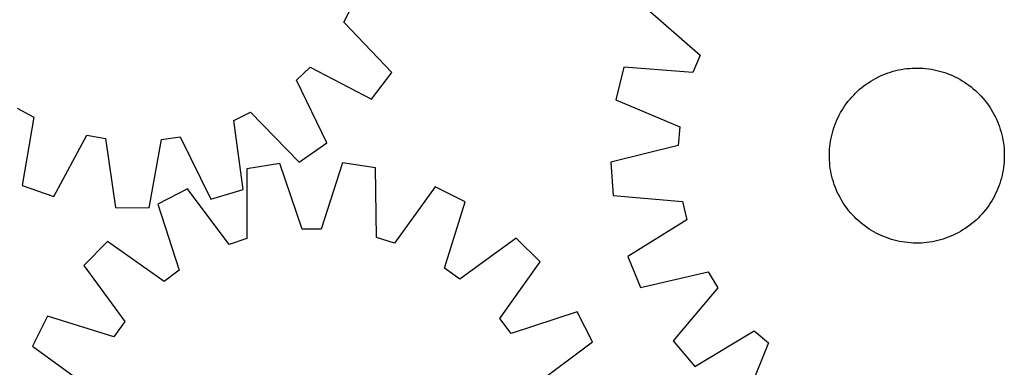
# Model space of a CAD drawing. Header units: millimetres. Extents: x 7 to 1493, y 7 to 2993.
# Tile 8 of 13: x 374 to 824, y 2529 to 2688. Entities that reach past the tile are written whole.
import ezdxf

# ---------------------------------------------------------------- set-up
doc = ezdxf.new("R2010")
doc.units = ezdxf.units.MM
doc.layers.add('CUT', color=7, linetype='CONTINUOUS', true_color=0x000000)

msp = doc.modelspace()

# ---------------------------------------------------------------- linework, layer by layer
at = {"layer": 'CUT'}
for p, q in [((521.837309, 2687.043239), (525.862506, 2694.614049)), ((660.795885, 2692.845455), (684.787018, 2672.027187)), ((543.776937, 2664.073096), (521.837309, 2687.043239)), ((684.787018, 2672.027187), (681.48729, 2664.113202)), ((500.221496, 2660.585283), (506.389195, 2666.541696)), ((506.389195, 2666.541696), (534.517727, 2651.784989)), ((649.81307, 2666.504544), (646.186381, 2651.55203)), ((681.48729, 2664.113202), (649.81307, 2666.504544)), ((775.521709, 2665.201882), (776.754718, 2665.444154)), ((776.754718, 2665.444154), (777.994728, 2665.647577)), ((777.994728, 2665.647577), (779.240517, 2665.81195)), ((779.240517, 2665.81195), (780.490853, 2665.937111)), ((780.490853, 2665.937111), (781.744504, 2666.022936)), ((781.744504, 2666.022936), (783.000232, 2666.06934)), ((783.000232, 2666.06934), (784.256799, 2666.076278)), ((784.256799, 2666.076278), (785.512963, 2666.043743)), ((785.512963, 2666.043743), (786.767485, 2665.971767)), ((786.767485, 2665.971767), (788.019128, 2665.860421)), ((788.019128, 2665.860421), (789.266655, 2665.709815)), ((789.266655, 2665.709815), (790.508836, 2665.520098)), ((790.508836, 2665.520098), (791.744445, 2665.291456)), ((534.517727, 2651.784989), (543.776937, 2664.073096)), ((763.839457, 2660.713659), (764.937252, 2661.325094)), ((764.937252, 2661.325094), (766.053711, 2661.901745)), ((766.053711, 2661.901745), (767.187732, 2662.443043)), ((767.187732, 2662.443043), (768.338196, 2662.948453)), ((768.338196, 2662.948453), (769.503968, 2663.417477)), ((769.503968, 2663.417477), (770.683897, 2663.849652)), ((770.683897, 2663.849652), (771.876818, 2664.244551)), ((771.876818, 2664.244551), (773.081555, 2664.601784)), ((773.081555, 2664.601784), (774.296918, 2664.920999)), ((774.296918, 2664.920999), (775.521709, 2665.201882)), ((791.744445, 2665.291456), (792.972263, 2665.024116)), ((792.972263, 2665.024116), (794.191077, 2664.71834)), ((794.191077, 2664.71834), (795.399685, 2664.374432)), ((795.399685, 2664.374432), (796.596895, 2663.992731)), ((796.596895, 2663.992731), (797.781524, 2663.573612)), ((797.781524, 2663.573612), (798.952404, 2663.11749)), ((798.952404, 2663.11749), (800.108379, 2662.624815)), ((800.108379, 2662.624815), (801.248308, 2662.096073)), ((801.248308, 2662.096073), (802.371067, 2661.531786)), ((802.371067, 2661.531786), (803.475547, 2660.93251)), ((803.475547, 2660.93251), (804.560658, 2660.298838)), ((513.989157, 2631.95966), (500.221496, 2660.585283)), ((757.703878, 2656.350693), (758.667657, 2657.157005)), ((758.667657, 2657.157005), (759.656286, 2657.932645)), ((759.656286, 2657.932645), (760.668792, 2658.67685)), ((760.668792, 2658.67685), (761.704173, 2659.388883)), ((761.704173, 2659.388883), (762.76141, 2660.068043)), ((762.76141, 2660.068043), (763.839457, 2660.713659)), ((804.560658, 2660.298838), (805.625329, 2659.631394)), ((805.625329, 2659.631394), (806.668511, 2658.930837)), ((806.668511, 2658.930837), (807.689172, 2658.197859)), ((807.689172, 2658.197859), (808.686307, 2657.433183)), ((808.686307, 2657.433183), (809.65893, 2656.637564)), ((809.65893, 2656.637564), (810.606083, 2655.811786)), ((753.290135, 2651.887939), (754.115913, 2652.835091)), ((754.115913, 2652.835091), (754.971034, 2653.755838)), ((754.971034, 2653.755838), (755.854655, 2654.64927)), ((755.854655, 2654.64927), (756.765902, 2655.514507)), ((756.765902, 2655.514507), (757.703878, 2656.350693)), ((810.606083, 2655.811786), (811.52683, 2654.956665)), ((811.52683, 2654.956665), (812.420262, 2654.073044)), ((812.420262, 2654.073044), (813.285499, 2653.161797)), ((813.285499, 2653.161797), (814.121685, 2652.223821)), ((814.121685, 2652.223821), (814.927997, 2651.260042)), ((372.495462, 2647.72031), (380.066272, 2643.695113)), ((646.186381, 2651.55203), (675.436503, 2639.166349)), ((749.628861, 2646.789666), (750.296305, 2647.854338)), ((750.296305, 2647.854338), (750.996862, 2648.897519)), ((750.996862, 2648.897519), (751.72984, 2649.918181)), ((751.72984, 2649.918181), (752.494516, 2650.915315)), ((752.494516, 2650.915315), (753.290135, 2651.887939)), ((814.927997, 2651.260042), (815.703637, 2650.271412)), ((815.703637, 2650.271412), (816.447841, 2649.258907)), ((816.447841, 2649.258907), (817.159875, 2648.223525)), ((817.159875, 2648.223525), (817.839035, 2647.166289)), ((380.066272, 2643.695113), (374.724004, 2612.383215)), ((471.487678, 2642.101924), (479.194141, 2645.860887)), ((479.194141, 2645.860887), (501.385891, 2623.134229)), ((747.302884, 2642.337387), (747.831626, 2643.477316)), ((747.831626, 2643.477316), (748.395913, 2644.600075)), ((748.395913, 2644.600075), (748.995189, 2645.704555)), ((748.995189, 2645.704555), (749.628861, 2646.789666)), ((817.839035, 2647.166289), (818.484651, 2646.088242)), ((818.484651, 2646.088242), (819.096086, 2644.990447)), ((819.096086, 2644.990447), (819.672737, 2643.873988)), ((819.672737, 2643.873988), (820.214035, 2642.739967)), ((475.735698, 2610.622898), (471.487678, 2642.101924)), ((675.436503, 2639.166349), (674.743831, 2630.620029)), ((745.553267, 2637.628694), (745.934968, 2638.825903)), ((745.934968, 2638.825903), (746.354087, 2640.010532)), ((746.354087, 2640.010532), (746.810209, 2641.181412)), ((746.810209, 2641.181412), (747.302884, 2642.337387)), ((820.214035, 2642.739967), (820.719445, 2641.589503)), ((820.719445, 2641.589503), (821.188469, 2640.423731)), ((821.188469, 2640.423731), (821.620643, 2639.243802)), ((821.620643, 2639.243802), (822.015542, 2638.050881)), ((389.271941, 2607.374417), (404.338128, 2635.338408)), ((404.338128, 2635.338408), (412.78225, 2633.849727)), ((438.448521, 2633.402444), (446.939386, 2634.596002)), ((446.939386, 2634.596002), (461.022071, 2606.124038)), ((744.407601, 2632.737844), (744.636243, 2633.973454)), ((744.636243, 2633.973454), (744.903583, 2635.201271)), ((744.903583, 2635.201271), (745.209359, 2636.420085)), ((745.209359, 2636.420085), (745.553267, 2637.628694)), ((822.015542, 2638.050881), (822.372776, 2636.846144)), ((822.372776, 2636.846144), (822.691991, 2635.630781)), ((822.691991, 2635.630781), (822.972874, 2634.40599)), ((822.972874, 2634.40599), (823.215146, 2633.172981)), ((412.78225, 2633.849727), (417.377359, 2602.419491)), ((432.761074, 2602.151401), (438.448521, 2633.402444)), ((501.385891, 2623.134229), (513.989157, 2631.95966)), ((674.743831, 2630.620029), (643.880892, 2623.106459)), ((743.955932, 2628.996493), (744.067278, 2630.248136)), ((744.067278, 2630.248136), (744.217884, 2631.495663)), ((744.217884, 2631.495663), (744.407601, 2632.737844)), ((823.215146, 2633.172981), (823.418569, 2631.932971)), ((823.418569, 2631.932971), (823.582942, 2630.687182)), ((823.582942, 2630.687182), (823.708103, 2629.436846)), ((823.708103, 2629.436846), (823.793928, 2628.183195)), ((743.851421, 2626.485807), (743.883956, 2627.741971)), ((743.858359, 2625.229241), (743.851421, 2626.485807)), ((743.904763, 2623.973512), (743.858359, 2625.229241)), ((743.883956, 2627.741971), (743.955932, 2628.996493)), ((823.793928, 2628.183195), (823.840332, 2626.927466)), ((823.84727, 2625.6709), (823.814735, 2624.414736)), ((823.840332, 2626.927466), (823.84727, 2625.6709)), ((492.61827, 2622.49959), (477.441239, 2619.972085)), ((502.83966, 2592.424718), (492.61827, 2622.49959)), ((521.156218, 2622.726209), (511.413734, 2592.492804)), ((536.371474, 2620.440048), (521.156218, 2622.726209)), ((536.798947, 2588.678562), (536.371474, 2620.440048)), ((643.880892, 2623.106459), (645.052287, 2607.765064)), ((743.990588, 2622.719861), (743.904763, 2623.973512)), ((744.115749, 2621.469525), (743.990588, 2622.719861)), ((744.280122, 2620.223737), (744.115749, 2621.469525)), ((823.480807, 2620.661044), (823.291089, 2619.418863)), ((823.631413, 2621.908571), (823.480807, 2620.661044)), ((823.742759, 2623.160214), (823.631413, 2621.908571)), ((823.814735, 2624.414736), (823.742759, 2623.160214)), ((477.441239, 2619.972085), (477.518222, 2588.207816)), ((744.483545, 2618.983726), (744.280122, 2620.223737)), ((744.725817, 2617.750717), (744.483545, 2618.983726)), ((745.006699, 2616.525927), (744.725817, 2617.750717)), ((745.325915, 2615.310563), (745.006699, 2616.525927)), ((822.795107, 2616.955436), (822.489332, 2615.736622)), ((823.062448, 2618.183254), (822.795107, 2616.955436)), ((823.291089, 2619.418863), (823.062448, 2618.183254)), ((374.724004, 2612.383215), (389.271941, 2607.374417)), ((563.582704, 2611.836865), (544.974415, 2586.093781)), ((577.34681, 2604.960824), (563.582704, 2611.836865)), ((745.683148, 2614.105826), (745.325915, 2615.310563)), ((746.078047, 2612.912905), (745.683148, 2614.105826)), ((746.510222, 2611.732976), (746.078047, 2612.912905)), ((746.979246, 2610.567204), (746.510222, 2611.732976)), ((821.344604, 2612.146175), (820.888482, 2610.975295)), ((821.763722, 2613.330804), (821.344604, 2612.146175)), ((822.145424, 2614.528013), (821.763722, 2613.330804)), ((822.489332, 2615.736622), (822.145424, 2614.528013)), ((450.370067, 2610.937847), (436.716895, 2603.844087)), ((469.384833, 2585.493527), (450.370067, 2610.937847)), ((461.022071, 2606.124038), (475.735698, 2610.622898)), ((645.052287, 2607.765064), (676.698192, 2605.024366)), ((747.484656, 2609.41674), (746.979246, 2610.567204)), ((748.025954, 2608.282719), (747.484656, 2609.41674)), ((748.602605, 2607.166261), (748.025954, 2608.282719)), ((749.21404, 2606.068466), (748.602605, 2607.166261)), ((819.302777, 2607.556632), (818.703502, 2606.452152)), ((819.867064, 2608.679391), (819.302777, 2607.556632)), ((820.395807, 2609.81932), (819.867064, 2608.679391)), ((820.888482, 2610.975295), (820.395807, 2609.81932)), ((417.377359, 2602.419491), (432.761074, 2602.151401)), ((436.716895, 2603.844087), (446.605809, 2573.65826)), ((567.938522, 2574.621759), (577.34681, 2604.960824)), ((676.698192, 2605.024366), (678.68038, 2596.682286)), ((749.859656, 2604.990418), (749.21404, 2606.068466)), ((750.538816, 2603.933182), (749.859656, 2604.990418)), ((751.250849, 2602.8978), (750.538816, 2603.933182)), ((751.995054, 2601.885295), (751.250849, 2602.8978)), ((816.701829, 2603.259188), (815.968851, 2602.238527)), ((817.402386, 2604.30237), (816.701829, 2603.259188)), ((818.06983, 2605.367041), (817.402386, 2604.30237)), ((818.703502, 2606.452152), (818.06983, 2605.367041)), ((752.770694, 2600.896665), (751.995054, 2601.885295)), ((753.577006, 2599.932887), (752.770694, 2600.896665)), ((754.413192, 2598.994911), (753.577006, 2599.932887)), ((755.278429, 2598.083663), (754.413192, 2598.994911)), ((756.171861, 2597.200042), (755.278429, 2598.083663)), ((812.727657, 2598.400869), (811.844036, 2597.507437)), ((813.582778, 2599.321616), (812.727657, 2598.400869)), ((814.408555, 2600.268769), (813.582778, 2599.321616)), ((815.204175, 2601.241392), (814.408555, 2600.268769)), ((815.968851, 2602.238527), (815.204175, 2601.241392)), ((678.68038, 2596.682286), (651.649802, 2579.999283)), ((757.092608, 2596.344921), (756.171861, 2597.200042)), ((758.03976, 2595.519143), (757.092608, 2596.344921)), ((759.012384, 2594.723524), (758.03976, 2595.519143)), ((760.009518, 2593.958848), (759.012384, 2594.723524)), ((761.03018, 2593.22587), (760.009518, 2593.958848)), ((807.029899, 2593.479858), (805.994517, 2592.767824)), ((808.042404, 2594.224062), (807.029899, 2593.479858)), ((809.031034, 2594.999702), (808.042404, 2594.224062)), ((809.994812, 2595.806014), (809.031034, 2594.999702)), ((810.932788, 2596.6422), (809.994812, 2595.806014)), ((811.844036, 2597.507437), (810.932788, 2596.6422)), ((511.413734, 2592.492804), (502.83966, 2592.424718)), ((762.073361, 2592.525313), (761.03018, 2593.22587)), ((763.138033, 2591.857869), (762.073361, 2592.525313)), ((764.223144, 2591.224197), (763.138033, 2591.857869)), ((765.327624, 2590.624922), (764.223144, 2591.224197)), ((766.450382, 2590.060634), (765.327624, 2590.624922)), ((767.590312, 2589.531892), (766.450382, 2590.060634)), ((768.746287, 2589.039217), (767.590312, 2589.531892)), ((769.917166, 2588.583095), (768.746287, 2589.039217)), ((799.360495, 2589.208254), (798.194723, 2588.73923)), ((800.510959, 2589.713664), (799.360495, 2589.208254)), ((801.64498, 2590.254962), (800.510959, 2589.713664)), ((802.761438, 2590.831613), (801.64498, 2590.254962)), ((803.859233, 2591.443048), (802.761438, 2590.831613)), ((804.937281, 2592.088664), (803.859233, 2591.443048)), ((805.994517, 2592.767824), (804.937281, 2592.088664)), ((413.762413, 2586.886564), (402.969567, 2575.920934)), ((439.709258, 2568.563463), (413.762413, 2586.886564)), ((477.518222, 2588.207816), (469.384833, 2585.493527)), ((544.974415, 2586.093781), (536.798947, 2588.678562)), ((600.567698, 2588.369978), (574.915113, 2569.637128)), ((611.533327, 2577.577132), (600.567698, 2588.369978)), ((771.101796, 2588.163977), (769.917166, 2588.583095)), ((772.299005, 2587.782275), (771.101796, 2588.163977)), ((773.507614, 2587.438367), (772.299005, 2587.782275)), ((774.726428, 2587.132592), (773.507614, 2587.438367)), ((775.954245, 2586.865251), (774.726428, 2587.132592)), ((777.189854, 2586.636609), (775.954245, 2586.865251)), ((778.432036, 2586.446892), (777.189854, 2586.636609)), ((779.679563, 2586.296286), (778.432036, 2586.446892)), ((780.931206, 2586.18494), (779.679563, 2586.296286)), ((782.185728, 2586.112964), (780.931206, 2586.18494)), ((783.441892, 2586.080429), (782.185728, 2586.112964)), ((784.698458, 2586.087367), (783.441892, 2586.080429)), ((785.954186, 2586.133771), (784.698458, 2586.087367)), ((787.207838, 2586.219596), (785.954186, 2586.133771)), ((788.458174, 2586.344757), (787.207838, 2586.219596)), ((789.703962, 2586.50913), (788.458174, 2586.344757)), ((790.943973, 2586.712553), (789.703962, 2586.50913)), ((792.176982, 2586.954825), (790.943973, 2586.712553)), ((793.401772, 2587.235708), (792.176982, 2586.954825)), ((794.617136, 2587.554923), (793.401772, 2587.235708)), ((795.821873, 2587.912157), (794.617136, 2587.554923)), ((797.014794, 2588.307056), (795.821873, 2587.912157)), ((798.194723, 2588.73923), (797.014794, 2588.307056)), ((651.649802, 2579.999283), (657.504616, 2565.770731)), ((402.969567, 2575.920934), (421.702417, 2550.26835)), ((593.210227, 2551.630287), (611.533327, 2577.577132)), ((446.605809, 2573.65826), (439.709258, 2568.563463)), ((574.915113, 2569.637128), (567.938522, 2574.621759)), ((657.504616, 2565.770731), (688.448583, 2572.943294)), ((688.448583, 2572.943294), (692.9116, 2565.622034)), ((692.9116, 2565.622034), (672.359324, 2541.402648)), ((628.490851, 2554.62265), (598.305024, 2544.733736)), ((635.584611, 2540.969478), (628.490851, 2554.62265)), ((386.378721, 2552.700046), (379.50268, 2538.935941)), ((416.717786, 2543.291758), (386.378721, 2552.700046)), ((421.702417, 2550.26835), (416.717786, 2543.291758)), ((598.305024, 2544.733736), (593.210227, 2551.630287)), ((682.324448, 2529.679727), (709.537465, 2546.063452)), ((709.537465, 2546.063452), (716.04444, 2540.479669)), ((610.140291, 2521.954712), (635.584611, 2540.969478)), ((672.359324, 2541.402648), (682.324448, 2529.679727)), ((716.04444, 2540.479669), (703.982267, 2511.09466)), ((379.50268, 2538.935941), (405.245763, 2520.327652))]:
    msp.add_line(p, q, dxfattribs=at)

doc.saveas('drawing.dxf')
